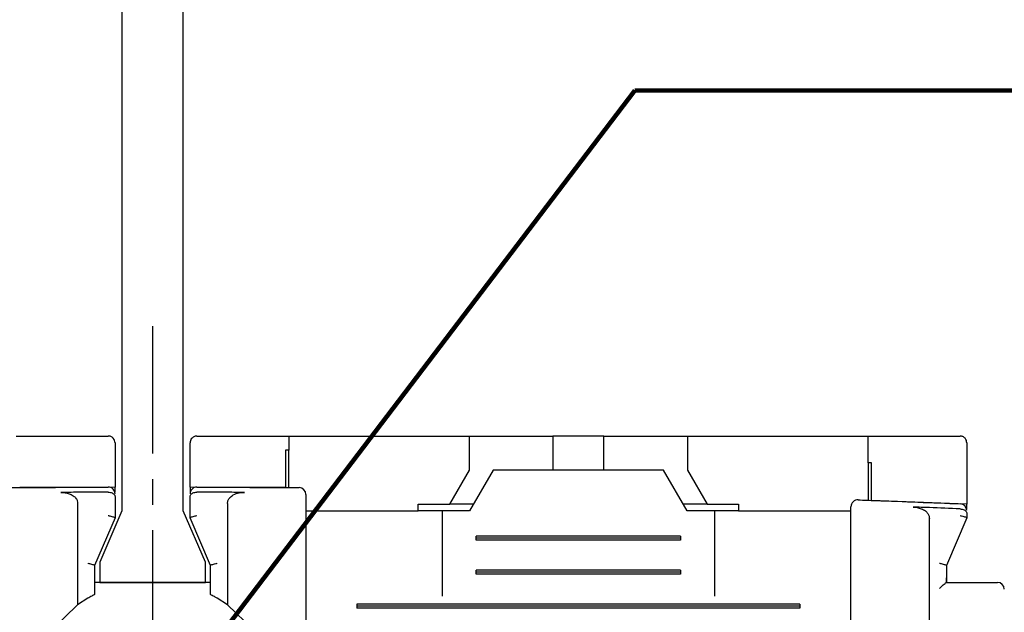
# Model space of a CAD drawing. Extents: x 2148 to 5118, y -907 to 1533.
# Tile 10 of 29: x 4338 to 4367, y 1388 to 1406. Entities that reach past the tile are written whole.
import ezdxf

# ---------------------------------------------------------------- set-up
doc = ezdxf.new("R2010")
doc.units = 0
doc.header["$LTSCALE"] = 3
doc.header["$MEASUREMENT"] = 0
doc.linetypes.add('CENTER', pattern=[2, 1.25, -0.25, 0.25, -0.25])
doc.layers.get('0').update_dxf_attribs({"linetype": 'CONTINUOUS'})
doc.layers.get('Defpoints').update_dxf_attribs({"linetype": 'CONTINUOUS'})
doc.layers.add('cen', color=1, linetype='CENTER')
doc.layers.add('di', color=3, linetype='CONTINUOUS')
doc.styles.add('KIM', font='ROMANS.shx', dxfattribs={"height": 5, "bigfont": 'GSG1.shx'})
doc.styles.get("Standard").update_dxf_attribs({"font": 'romans.shx', "height": 3, "bigfont": 'ghs.shx'})
doc.dimstyles.get("Standard").update_dxf_attribs({"dimtxt": 0.18, "dimasz": 0.18, "dimexe": 0.18, "dimexo": 0.0625, "dimgap": 0.09, "dimtad": 0, "dimtih": 1, "dimtoh": 1, "dimdec": 4, "dimzin": 0, "dimdsep": 46, "dimtxsty": 'Standard', "dimcen": 0.09, "dimadec": 0, "dimazin": 0, "dimtfac": 1, "dimtdec": 4, "dimtofl": 0, "dimtmove": 0, "dimatfit": 3, "dimfxl": 0, "dimtolj": 1, "dimtzin": 0, "dimarcsym": 0})
doc.dimstyles.new('STANDARD$0', dxfattribs={"dimtxt": 5, "dimasz": 5, "dimexe": 1, "dimexo": 2, "dimgap": 2, "dimtad": 1, "dimdec": 4, "dimzin": 12, "dimdsep": 46, "dimtxsty": 'KIM', "dimcen": -1, "dimdle": 0.1, "dimadec": 0, "dimazin": 0, "dimtfac": 1, "dimtdec": 4, "dimtmove": 0, "dimatfit": 3, "dimfxl": 0, "dimtolj": 1, "dimtzin": 0, "dimarcsym": 0})

# ---------------------------------------------------------------- blocks, each defined once
blk = doc.blocks.new('*D54')
at = {"layer": 'Defpoints', "color": 0}
for p in [(4318.068, 1393.607), (4308.306, 1295.007), (4342.268, 1295.007)]:
    blk.add_point(p, dxfattribs=at)
at = {"layer": 'di'}
for p, q in [((4316.068, 1393.607), (4306.306, 1393.607)), ((4308.306, 1390.807), (4308.306, 1297.807)), ((4340.268, 1295.007), (4306.306, 1295.007))]:
    blk.add_line(p, q, dxfattribs=at)
for points in [[(4307.839, 1390.807), (4308.772, 1390.807), (4308.306, 1393.607)], [(4307.839, 1297.807), (4308.772, 1297.807), (4308.306, 1295.007)]]:
    blk.add_solid(points, dxfattribs=at)
at = {"layer": 'di', "insert": (4304.806, 1344.707), "char_height": 3, "attachment_point": 5, "rotation": 90}
blk.add_mtext('\\A1;98.5', dxfattribs=at)
blk = doc.blocks.new('*D58')
at = {"layer": 'Defpoints', "color": 0}
for p in [(4345.623, 1385.607), (4345.545, 1384.607), (4375.082, 1384.607)]:
    blk.add_point(p, dxfattribs=at)
at = {"layer": 'di'}
for p, q in [((4375.082, 1388.407), (4375.082, 1395.922)), ((4347.623, 1385.607), (4377.082, 1385.607)), ((4375.082, 1384.607), (4375.082, 1385.607)), ((4347.545, 1384.607), (4377.082, 1384.607)), ((4375.082, 1381.807), (4375.082, 1379.007))]:
    blk.add_line(p, q, dxfattribs=at)
for points in [[(4374.615, 1388.407), (4375.548, 1388.407), (4375.082, 1385.607)], [(4374.615, 1381.807), (4375.548, 1381.807), (4375.082, 1384.607)]]:
    blk.add_solid(points, dxfattribs=at)
at = {"layer": 'di', "insert": (4371.582, 1393.565), "char_height": 3, "attachment_point": 5, "rotation": 90}
blk.add_mtext('\\A1;1', dxfattribs=at)
blk = doc.blocks.new('12323')
for p, q in [((3792.299, 1407.975), (3790.799, 1407.325)), ((3792.899, 1407.975), (3792.299, 1407.975)), ((3792.899, 1404.875), (3792.899, 1407.975)), ((3790.799, 1407.325), (3742.999, 1407.325)), ((3742.999, 1405.525), (3790.799, 1405.525)), ((3742.999, 1405.525), (3790.799, 1405.525)), ((3790.799, 1405.525), (3792.299, 1404.875)), ((3792.299, 1404.875), (3792.899, 1404.875))]:
    blk.add_line(p, q)
blk = doc.blocks.new('*D69')
at = {"layer": 'Defpoints', "color": 0}
for p in [(4340.568, 1443.707), (4308.306, 1393.607), (4318.068, 1393.607)]:
    blk.add_point(p, dxfattribs=at)
at = {"layer": 'di'}
for p, q in [((4338.568, 1443.707), (4306.306, 1443.707)), ((4308.306, 1440.907), (4308.306, 1396.407)), ((4316.068, 1393.607), (4306.306, 1393.607))]:
    blk.add_line(p, q, dxfattribs=at)
for points in [[(4307.839, 1440.907), (4308.772, 1440.907), (4308.306, 1443.707)], [(4307.839, 1396.407), (4308.772, 1396.407), (4308.306, 1393.607)]]:
    blk.add_solid(points, dxfattribs=at)
at = {"layer": 'di', "insert": (4304.806, 1417.595), "char_height": 3, "attachment_point": 5, "rotation": 90}
blk.add_mtext('\\A1;48', dxfattribs=at)

msp = doc.modelspace()

# ---------------------------------------------------------------- linework, layer by layer
for p, q in [((4338.268, 1393.607), (4340.968, 1393.607)), ((4343.568, 1393.607), (4346.268, 1393.607)), ((4346.268, 1393.607), (4346.268, 1393.193)), ((4346.268, 1393.607), (4351.568, 1393.607)), ((4351.568, 1392.607), (4351.568, 1393.607)), ((4351.568, 1393.607), (4353.518, 1393.607)), ((4353.518, 1393.607), (4354.018, 1393.607)), ((4354.018, 1393.607), (4354.018, 1392.607)), ((4355.518, 1393.607), (4354.018, 1393.607)), ((4355.518, 1392.607), (4355.518, 1393.607)), ((4355.518, 1393.607), (4356.018, 1393.607)), ((4356.018, 1393.607), (4357.968, 1393.607)), ((4357.968, 1393.607), (4357.968, 1392.607)), ((4357.968, 1393.607), (4363.268, 1393.607)), ((4363.268, 1392.821), (4363.268, 1393.607)), ((4341.168, 1393.407), (4341.168, 1392.106)), ((4343.368, 1392.106), (4343.368, 1393.407)), ((4366.168, 1393.407), (4366.168, 1391.607)), ((4346.168, 1393.194), (4346.168, 1392.094)), ((4346.268, 1392.093), (4346.268, 1393.193)), ((4363.268, 1392.821), (4363.268, 1391.721)), ((4363.368, 1391.718), (4363.368, 1392.817)), ((4350.991, 1391.607), (4351.568, 1392.607)), ((4352.268, 1392.607), (4351.575, 1391.407)), ((4357.268, 1392.607), (4352.268, 1392.607)), ((4357.961, 1391.407), (4357.268, 1392.607)), ((4357.968, 1392.607), (4358.545, 1391.607)), ((4341.168, 1392.106), (4338.368, 1392.094)), ((4340.968, 1391.957), (4340.968, 1391.957)), ((4341.168, 1391.954), (4341.168, 1392.106)), ((4341.168, 1391.826), (4341.168, 1391.208)), ((4346.168, 1392.094), (4343.368, 1392.106)), ((4343.368, 1392.106), (4343.368, 1391.954)), ((4343.368, 1391.208), (4343.368, 1391.826)), ((4343.568, 1391.957), (4343.568, 1391.957)), ((4340.068, 1391.629), (4340.068, 1388.644)), ((4344.468, 1391.629), (4344.468, 1388.644)), ((4350.068, 1391.607), (4350.991, 1391.607)), ((4350.068, 1391.407), (4350.068, 1391.607)), ((4351.691, 1391.607), (4350.991, 1391.607)), ((4358.545, 1391.607), (4357.845, 1391.607)), ((4358.545, 1391.607), (4359.468, 1391.607)), ((4359.468, 1391.607), (4359.468, 1391.407)), ((4366.168, 1391.607), (4363.368, 1391.718)), ((4366.168, 1391.463), (4366.168, 1391.607)), ((4346.768, 1391.407), (4350.068, 1391.407)), ((4350.768, 1391.407), (4350.068, 1391.407)), ((4350.768, 1391.407), (4350.768, 1388.907)), ((4351.575, 1391.407), (4350.768, 1391.407)), ((4358.768, 1391.407), (4357.961, 1391.407)), ((4358.768, 1388.907), (4358.768, 1391.407)), ((4359.468, 1391.407), (4358.768, 1391.407)), ((4359.468, 1391.407), (4362.768, 1391.407)), ((4365.968, 1391.466), (4365.975, 1391.466)), ((4366.168, 1391.335), (4366.168, 1391.208)), ((4341.168, 1391.207), (4340.568, 1389.807)), ((4341.168, 1391.208), (4341.168, 1391.207)), ((4343.368, 1391.207), (4343.368, 1391.208)), ((4343.968, 1389.807), (4343.368, 1391.207)), ((4346.768, 1391.01), (4346.768, 1375.807)), ((4365.068, 1375.793), (4365.068, 1391.188)), ((4366.168, 1391.207), (4365.568, 1389.807)), ((4366.168, 1391.208), (4366.168, 1391.207)), ((4351.768, 1390.55), (4351.768, 1390.665)), ((4357.768, 1390.665), (4351.768, 1390.665)), ((4357.768, 1390.607), (4351.768, 1390.607)), ((4357.768, 1390.55), (4351.768, 1390.55)), ((4357.768, 1390.665), (4357.768, 1390.55)), ((4362.768, 1375.807), (4362.768, 1390.649)), ((4340.568, 1389.808), (4340.568, 1388.95)), ((4340.568, 1389.807), (4340.568, 1389.808)), ((4343.968, 1388.95), (4343.968, 1389.808)), ((4343.968, 1389.808), (4343.968, 1389.807)), ((4365.568, 1389.808), (4365.568, 1389.441)), ((4365.568, 1389.807), (4365.568, 1389.808)), ((4351.768, 1389.55), (4351.768, 1389.665)), ((4357.768, 1389.665), (4351.768, 1389.665)), ((4357.768, 1389.607), (4351.768, 1389.607)), ((4357.768, 1389.55), (4351.768, 1389.55)), ((4357.768, 1389.665), (4357.768, 1389.55)), ((4343.968, 1389.307), (4340.568, 1389.307)), ((4365.567, 1389.307), (4366.568, 1389.307)), ((4365.568, 1389.441), (4365.568, 1389.307)), ((4340.368, 1388.84), (4340.068, 1388.644)), ((4344.468, 1388.644), (4344.168, 1388.84)), ((4348.268, 1388.665), (4348.268, 1388.55)), ((4361.268, 1388.665), (4348.268, 1388.665)), ((4361.268, 1388.665), (4361.268, 1388.55)), ((4340.068, 1388.644), (4339.318, 1387.923)), ((4345.218, 1387.923), (4344.468, 1388.644)), ((4361.268, 1388.607), (4348.268, 1388.607)), ((4361.268, 1388.55), (4348.268, 1388.55))]:
    msp.add_line(p, q)
at = {"flags": 128}
for points in [[(4346.268, 1393.193), (4346.256, 1393.194), (4346.243, 1393.194), (4346.231, 1393.194), (4346.218, 1393.194), (4346.206, 1393.194), (4346.193, 1393.194), (4346.181, 1393.194), (4346.168, 1393.194)], [(4363.368, 1392.817), (4363.356, 1392.818), (4363.343, 1392.818), (4363.331, 1392.819), (4363.318, 1392.819), (4363.306, 1392.819), (4363.293, 1392.82), (4363.281, 1392.82), (4363.268, 1392.821)]]:
    msp.add_lwpolyline(points, dxfattribs=at)
for centre, start, end in [((4340.968, 1391.906), 0, 90.1304), ((4343.568, 1391.906), 89.8696, 180), ((4346.568, 1391.891), 0, 89.5687), ((4362.968, 1391.532), 87.9234, 180), ((4365.968, 1391.416), 0, 87.6223), ((4367.068, 1389.107), 0, 90)]:
    msp.add_arc(centre, 0.2, start, end)
for points, knots in [([(4341.168, 1393.407), (4341.161, 1393.454), (4341.152, 1393.511), (4341.086, 1393.571), (4341.05, 1393.592), (4341.011, 1393.604), (4340.985, 1393.607), (4340.971, 1393.607), (4340.968, 1393.607)], [0, 0, 0, 0, 0.587218, 0.716965, 0.847439, 0.920034, 0.982091, 1, 1, 1, 1]), ([(4343.568, 1393.607), (4343.557, 1393.607), (4343.533, 1393.606), (4343.492, 1393.594), (4343.442, 1393.567), (4343.382, 1393.504), (4343.374, 1393.446), (4343.368, 1393.407)], [0, 0, 0, 0, 0.062255, 0.139638, 0.264123, 0.509304, 1, 1, 1, 1]), ([(4363.268, 1393.607), (4363.981, 1393.607), (4364.882, 1393.607), (4365.781, 1393.607), (4365.968, 1393.607)], [0, 0, 0, 0, 0.792364, 1, 1, 1, 1]), ([(4366.168, 1393.407), (4366.161, 1393.453), (4366.153, 1393.509), (4366.089, 1393.568), (4366.055, 1393.589), (4366.017, 1393.602), (4365.988, 1393.607), (4365.972, 1393.607), (4365.968, 1393.607)], [0, 0, 0, 0, 0.582295, 0.707133, 0.83265, 0.904335, 0.976667, 1, 1, 1, 1]), ([(4337.967, 1392.091), (4338.139, 1392.093), (4339.139, 1392.1), (4340.14, 1392.103), (4340.968, 1392.106)], [0, 0, 0, 0, 0.172485, 1, 1, 1, 1]), ([(4340.968, 1391.957), (4340.668, 1391.957), (4340.203, 1391.955), (4339.737, 1391.953), (4339.572, 1391.953)], [0, 0, 0, 0, 0.644488, 1, 1, 1, 1]), ([(4339.572, 1391.953), (4339.657, 1391.946), (4339.787, 1391.937), (4339.937, 1391.862), (4340.018, 1391.786), (4340.062, 1391.706), (4340.066, 1391.653), (4340.068, 1391.629)], [0, 0, 0, 0, 0.385289, 0.590763, 0.75634, 0.888404, 1, 1, 1, 1]), ([(4340.968, 1391.957), (4340.989, 1391.956), (4341.03, 1391.954), (4341.085, 1391.936), (4341.13, 1391.908), (4341.16, 1391.871), (4341.168, 1391.842), (4341.168, 1391.826), (4341.168, 1391.826)], [0, 0, 0, 0, 0.183846, 0.367402, 0.55858, 0.769685, 0.990925, 1, 1, 1, 1]), ([(4343.368, 1391.826), (4343.368, 1391.826), (4343.368, 1391.842), (4343.376, 1391.871), (4343.406, 1391.908), (4343.451, 1391.936), (4343.506, 1391.954), (4343.547, 1391.956), (4343.568, 1391.957)], [0, 0, 0, 0, 0.009075, 0.2303139, 0.4414182, 0.6325961, 0.8161544, 1, 1, 1, 1]), ([(4344.964, 1391.953), (4344.799, 1391.953), (4344.334, 1391.955), (4343.868, 1391.957), (4343.568, 1391.957)], [0, 0, 0, 0, 0.355512, 1, 1, 1, 1]), ([(4343.569, 1392.106), (4344.396, 1392.103), (4345.397, 1392.1), (4346.397, 1392.093), (4346.57, 1392.091)], [0, 0, 0, 0, 0.827515, 1, 1, 1, 1]), ([(4344.468, 1391.629), (4344.472, 1391.661), (4344.479, 1391.725), (4344.541, 1391.815), (4344.651, 1391.895), (4344.8, 1391.945), (4344.913, 1391.95), (4344.964, 1391.953)], [0, 0, 0, 0, 0.147855, 0.295343, 0.483266, 0.764247, 1, 1, 1, 1]), ([(4346.768, 1391.891), (4346.768, 1391.89), (4346.768, 1391.886), (4346.768, 1391.813), (4346.768, 1391.618), (4346.768, 1391.341), (4346.768, 1391.12), (4346.768, 1391.01)], [0, 0, 0, 0, 0.070842, 0.303125, 0.535414, 0.767707, 1, 1, 1, 1]), ([(4362.975, 1391.732), (4363.147, 1391.726), (4364.147, 1391.689), (4365.148, 1391.649), (4365.976, 1391.615)], [0, 0, 0, 0, 0.17144, 1, 1, 1, 1]), ([(4340.968, 1391.272), (4340.97, 1391.272), (4340.986, 1391.269), (4341.024, 1391.26), (4341.079, 1391.246), (4341.128, 1391.231), (4341.162, 1391.217), (4341.166, 1391.211), (4341.168, 1391.208)], [0, 0, 0, 0, 0.014306, 0.155256, 0.370397, 0.58149, 0.790707, 1, 1, 1, 1]), ([(4343.368, 1391.208), (4343.37, 1391.211), (4343.375, 1391.217), (4343.408, 1391.231), (4343.457, 1391.246), (4343.512, 1391.26), (4343.551, 1391.269), (4343.567, 1391.272), (4343.568, 1391.272)], [0, 0, 0, 0, 0.2092927, 0.4185112, 0.6296038, 0.8447417, 0.9856936, 1, 1, 1, 1]), ([(4362.768, 1390.649), (4362.768, 1390.684), (4362.768, 1390.829), (4362.768, 1391.073), (4362.768, 1391.327), (4362.768, 1391.499), (4362.768, 1391.521), (4362.768, 1391.532)], [0, 0, 0, 0, 0.071852, 0.304045, 0.536089, 0.768042, 1, 1, 1, 1]), ([(4364.59, 1391.522), (4364.673, 1391.512), (4364.801, 1391.497), (4364.947, 1391.417), (4365.025, 1391.337), (4365.063, 1391.258), (4365.067, 1391.208), (4365.068, 1391.188)], [0, 0, 0, 0, 0.386444, 0.5980593, 0.7673494, 0.9030567, 1, 1, 1, 1]), ([(4365.968, 1391.466), (4365.668, 1391.479), (4365.209, 1391.498), (4364.749, 1391.516), (4364.59, 1391.522)], [0, 0, 0, 0, 0.652978, 1, 1, 1, 1]), ([(4365.968, 1391.272), (4365.97, 1391.272), (4365.986, 1391.269), (4366.024, 1391.26), (4366.079, 1391.246), (4366.128, 1391.231), (4366.162, 1391.217), (4366.166, 1391.211), (4366.168, 1391.208)], [0, 0, 0, 0, 0.0143064, 0.1552583, 0.3703962, 0.5814888, 0.7907073, 1, 1, 1, 1]), ([(4365.975, 1391.466), (4365.996, 1391.465), (4366.037, 1391.461), (4366.091, 1391.442), (4366.135, 1391.413), (4366.162, 1391.377), (4366.168, 1391.349), (4366.168, 1391.335), (4366.168, 1391.335)], [0, 0, 0, 0, 0.188749, 0.377161, 0.574273, 0.792588, 0.990737, 1, 1, 1, 1]), ([(4340.368, 1389.872), (4340.37, 1389.871), (4340.386, 1389.868), (4340.424, 1389.86), (4340.479, 1389.846), (4340.528, 1389.831), (4340.562, 1389.817), (4340.566, 1389.811), (4340.568, 1389.808)], [0, 0, 0, 0, 0.014303, 0.155266, 0.37041, 0.5815, 0.790723, 1, 1, 1, 1]), ([(4343.968, 1389.808), (4343.97, 1389.811), (4343.975, 1389.817), (4344.008, 1389.831), (4344.057, 1389.846), (4344.112, 1389.86), (4344.151, 1389.868), (4344.167, 1389.871), (4344.168, 1389.872)], [0, 0, 0, 0, 0.209277, 0.4185, 0.629588, 0.844731, 0.985697, 1, 1, 1, 1]), ([(4365.368, 1389.872), (4365.37, 1389.871), (4365.386, 1389.868), (4365.424, 1389.86), (4365.479, 1389.846), (4365.528, 1389.831), (4365.562, 1389.817), (4365.566, 1389.811), (4365.568, 1389.808)], [0, 0, 0, 0, 0.014303, 0.155269, 0.370412, 0.5815, 0.790723, 1, 1, 1, 1]), ([(4365.368, 1389.13), (4365.369, 1389.131), (4365.378, 1389.14), (4365.414, 1389.176), (4365.471, 1389.23), (4365.524, 1389.277), (4365.555, 1389.303), (4365.563, 1389.306), (4365.567, 1389.307)], [0, 0, 0, 0, 0.007909, 0.106332, 0.436952, 0.679895, 0.839402, 1, 1, 1, 1]), ([(4365.567, 1389.307), (4365.567, 1389.352), (4365.568, 1389.397), (4365.568, 1389.44), (4365.568, 1389.441)], [0, 0, 0, 0, 0.9895606, 1, 1, 1, 1]), ([(4366.568, 1389.307), (4366.624, 1389.307), (4366.736, 1389.307), (4366.885, 1389.307), (4366.998, 1389.307), (4367.059, 1389.307), (4367.066, 1389.307), (4367.068, 1389.307)], [0, 0, 0, 0, 0.212947, 0.425872, 0.639421, 0.854292, 1, 1, 1, 1]), ([(4340.568, 1388.95), (4340.566, 1388.949), (4340.562, 1388.947), (4340.531, 1388.931), (4340.486, 1388.907), (4340.429, 1388.876), (4340.387, 1388.852), (4340.368, 1388.84)], [0, 0, 0, 0, 0.188953, 0.377388, 0.579409, 0.805369, 1, 1, 1, 1]), ([(4344.168, 1388.84), (4344.139, 1388.857), (4344.083, 1388.889), (4344.017, 1388.925), (4343.976, 1388.946), (4343.97, 1388.949), (4343.968, 1388.95)], [0, 0, 0, 0, 0.297963, 0.559959, 0.798937, 1, 1, 1, 1])]:
    msp.add_open_spline(points, degree=3, knots=knots)
at = {"layer": 'cen'}
for p, q in [((4342.268, 1396.84), (4342.268, 1291.701)), ((4342.268, 1388.962), (4342.268, 1382.253))]:
    msp.add_line(p, q, dxfattribs=at)

# ---------------------------------------------------------------- block references
at = {"layer": 'di', "rotation": 270}
msp.add_blockref('12323', (2935.843, 5182.206), dxfattribs=at)

# ---------------------------------------------------------------- dimensions: what is measured, and where the dimension line sits
at = {"layer": 'di'}
for base, p1, p2, text, picture, middle in [((4308.306, 1393.607), (4340.568, 1443.707), (4318.068, 1393.607), '48', '*D69', (4308.306, 1417.595)), ((4308.306, 1295.007), (4318.068, 1393.607), (4342.268, 1295.007), '98.5', '*D54', (4308.306, 1344.707))]:
    dim = msp.add_linear_dim(base=base, p1=p1, p2=p2, angle=90, text=text, dimstyle='STANDARD$0', override={"dimtxt": 3, "dimasz": 2.8, "dimexe": 2, "dimdec": 2, "dimzin": 8, "dimtxsty": 'Standard', "dimcen": 0, "dimclrd": 256, "dimclre": 256, "dimclrt": 256, "dimadec": 2, "dimazin": 2, "dimtfac": 0.6, "dimtdec": 2, "dimtzin": 8, "dimlwd": 65535, "dimlwe": 65535, "dimarcsym": 1}, dxfattribs=at)
    dim.commit()
    dim.dimension.update_dxf_attribs({"geometry": picture, "text_midpoint": middle, "dimtype": 160})
dim = msp.add_linear_dim(base=(4375.082, 1384.607), p1=(4345.623, 1385.607), p2=(4345.545, 1384.607), angle=270, dimstyle='STANDARD$0', override={"dimtxt": 3, "dimasz": 2.8, "dimexe": 2, "dimdec": 2, "dimzin": 8, "dimtxsty": 'Standard', "dimcen": 0, "dimclrd": 256, "dimclre": 256, "dimclrt": 256, "dimadec": 2, "dimazin": 2, "dimtfac": 0.6, "dimtdec": 2, "dimtzin": 8, "dimlwd": 65535, "dimlwe": 65535, "dimarcsym": 1}, dxfattribs=at)
dim.commit()
dim.dimension.update_dxf_attribs({"geometry": '*D58', "text_midpoint": (4375.082, 1393.565), "dimtype": 160})

# ---------------------------------------------------------------- leaders
at = {"layer": 'di', "annotation_type": 0, "has_hookline": 1, "hookline_direction": 0}
for points, text_width in [([(4342.268, 1385.146), (4356.426, 1403.761), (4359.626, 1403.761)], 26.946), ([(4352.268, 1346.707), (4391.511, 1401.198), (4394.711, 1401.198)], 31.6), ([(4360.868, 1346.707), (4390.298, 1389.948), (4393.498, 1389.948)], 45.067)]:
    msp.add_leader(points, dimstyle='Standard', override={"dimtxt": 4, "dimasz": 3.2, "dimexe": 2, "dimexo": 2, "dimgap": 2, "dimtad": 1, "dimtih": 0, "dimtoh": 0, "dimdec": 2, "dimzin": 8, "dimcen": 0, "dimclrd": 256, "dimclre": 256, "dimclrt": 256, "dimadec": 2, "dimazin": 2, "dimtfac": 0.6, "dimtdec": 2, "dimtofl": 1, "dimtzin": 8, "dimlwd": 65535, "dimlwe": 65535, "dimarcsym": 1}, dxfattribs=dict(at, text_width=text_width))

doc.saveas('drawing.dxf')
